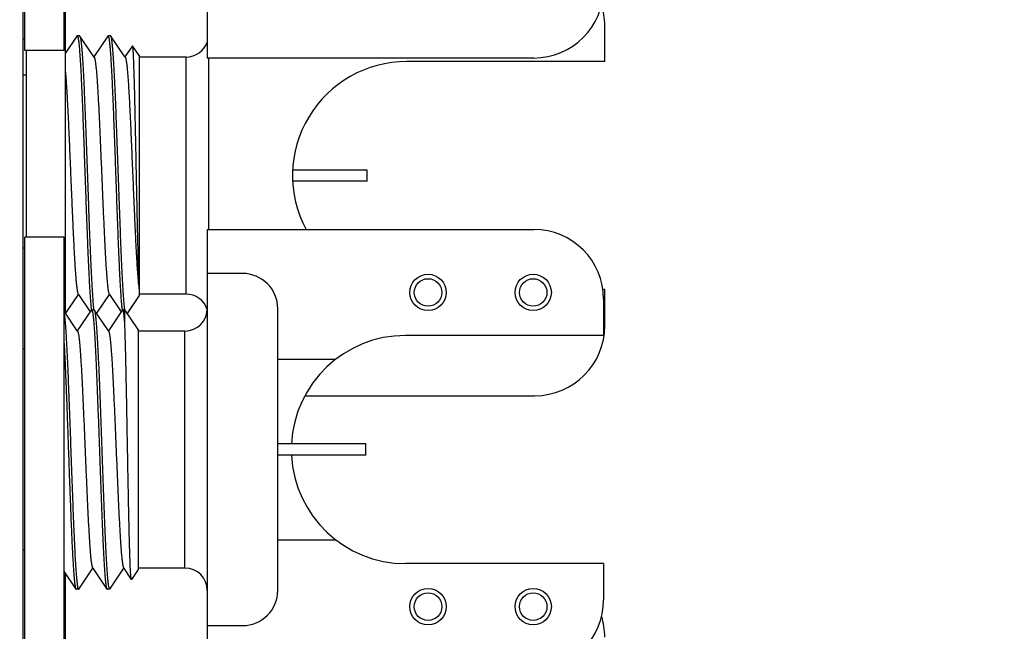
# Model space of a CAD drawing. Header units: inches. Extents: x 0.2 to 16.8, y 0.2 to 10.8.
# Tile 33 of 55: x 10.135 to 11.015, y 4.933 to 5.48. Entities that reach past the tile are written whole.
import ezdxf

# ---------------------------------------------------------------- set-up
doc = ezdxf.new("R2010")
doc.units = ezdxf.units.IN
doc.header["$LTSCALE"] = 0.935
doc.header["$MEASUREMENT"] = 0
doc.layers.get('0').update_dxf_attribs({"linetype": 'CONTINUOUS'})
doc.layers.add('02___PRT_ALL_AXES', color=7, linetype='CONTINUOUS')
doc.layers.add('DIMENSIONS', color=7, linetype='CONTINUOUS')
doc.styles.get("Standard").update_dxf_attribs({"font": 'txt', "width": 0.8})
doc.dimstyles.new('DIMSTYLE_2', dxfattribs={"dimtxt": 0.125, "dimasz": 0.18, "dimexe": 0.18, "dimexo": 0.0625, "dimgap": 0.09, "dimtad": 0, "dimtih": 1, "dimtoh": 1, "dimdec": 3, "dimzin": 4, "dimdsep": 46, "dimtxsty": 'STANDARD', "dimblk": '_FILLED', "dimblk1": '_FILLED', "dimblk2": '_FILLED', "dimcen": 0.09, "dimadec": 0, "dimazin": 0, "dimtp": 0.001, "dimtm": 0.001, "dimtfac": 1, "dimtdec": 3, "dimtofl": 0, "dimtmove": 0, "dimatfit": 3, "dimldrblk": '_FILLED', "dimfxl": 1, "dimtolj": 1, "dimtzin": 4, "dimarcsym": 0})

# ---------------------------------------------------------------- blocks, each defined once
blk = doc.blocks.new('_FILLED')
at = {"color": 0, "linetype": 'BYBLOCK'}
blk.add_solid([(0, 0), (-1, 0.1736), (-1, -0.1736)], dxfattribs=at)
blk = doc.blocks.new('*D24')
at = {"layer": 'DIMENSIONS', "color": 2, "linetype": 'CONTINUOUS'}
for p, q in [((10.02936, 8.54381), (11.80206, 8.54381)), ((11.67706, 8.54381), (11.67706, 6.13531)), ((11.67706, 3.47681), (11.67706, 5.88531)), ((10.02936, 3.47681), (11.80206, 3.47681))]:
    blk.add_line(p, q, dxfattribs=at)
at = {"layer": 'DIMENSIONS', "color": 2, "linetype": 'CONTINUOUS', "xscale": 0.18, "yscale": 0.18, "zscale": 0.18}
for p, rotation in [((11.67706, 8.54381), 90), ((11.67706, 3.47681), 270)]:
    blk.add_blockref('_FILLED', p, dxfattribs=dict(at, rotation=rotation))
at = {"layer": 'DIMENSIONS', "color": 2, "linetype": 'CONTINUOUS', "insert": (11.67706, 6.07281), "char_height": 0.125, "width": 1.325, "attachment_point": 2, "line_spacing_factor": 0.9}
blk.add_mtext('5.067{\\Ftxt.shx;\\W1.000000;\\H0.125000; }[128.7]', dxfattribs=at)

msp = doc.modelspace()

# ---------------------------------------------------------------- linework, layer by layer
at = {"color": 7, "linetype": 'CONTINUOUS'}
for p, q in [((10.13778, 8.01081), (10.13778, 4.01081)), ((10.30278, 5.83916), (10.30278, 5.44546)), ((10.65811, 5.44231), (10.65811, 5.47466)), ((10.18629, 5.46514), (10.17578, 5.44956)), ((10.18629, 5.46514), (10.18652, 5.46531)), ((10.18866, 5.46531), (10.18652, 5.46531)), ((10.18655, 5.46531), (10.18682, 5.46502)), ((10.18682, 5.46502), (10.18729, 5.46341)), ((10.18866, 5.46531), (10.18889, 5.46514)), ((10.20173, 5.44611), (10.18889, 5.46514)), ((10.21402, 5.46514), (10.20146, 5.44651)), ((10.21402, 5.46514), (10.21425, 5.46531)), ((10.2164, 5.46531), (10.21425, 5.46531)), ((10.21455, 5.46504), (10.21428, 5.46531)), ((10.21504, 5.46333), (10.21455, 5.46504)), ((10.21663, 5.46514), (10.2164, 5.46531)), ((10.22919, 5.44651), (10.21663, 5.46514)), ((10.23588, 5.45643), (10.22919, 5.44651)), ((10.23601, 5.45643), (10.23588, 5.45643)), ((10.24197, 5.4476), (10.23601, 5.45643)), ((10.22947, 5.44611), (10.22919, 5.44651)), ((10.24197, 5.44759), (10.24197, 5.23303)), ((10.28378, 5.44631), (10.24197, 5.44631)), ((10.59461, 5.44546), (10.30278, 5.44546)), ((10.30378, 5.44546), (10.30378, 5.29216)), ((10.44559, 5.34531), (10.37934, 5.34531)), ((10.44559, 5.33531), (10.44559, 5.34531)), ((10.44559, 5.33531), (10.37934, 5.33531)), ((10.30278, 5.29216), (10.59461, 5.29216)), ((10.30278, 5.29216), (10.30278, 4.89846)), ((10.33428, 5.25279), (10.30278, 5.25279)), ((10.24125, 5.24311), (10.24197, 5.23754)), ((10.65811, 5.20596), (10.65811, 5.23831)), ((10.17687, 5.21822), (10.18759, 5.23411)), ((10.18732, 5.23451), (10.18759, 5.23411)), ((10.18759, 5.23411), (10.19809, 5.21855)), ((10.20461, 5.21822), (10.21533, 5.23411)), ((10.21505, 5.23451), (10.21533, 5.23411)), ((10.21533, 5.23411), (10.22582, 5.21855)), ((10.24197, 5.23303), (10.2312, 5.21707)), ((10.24197, 5.23317), (10.23193, 5.21834)), ((10.28378, 5.23431), (10.24197, 5.23431)), ((10.65711, 5.22966), (10.65711, 5.19731)), ((10.19916, 5.22014), (10.18659, 5.20151)), ((10.19916, 5.22014), (10.19939, 5.22031)), ((10.20153, 5.22031), (10.19939, 5.22031)), ((10.19941, 5.22031), (10.19969, 5.22002)), ((10.19969, 5.22002), (10.20016, 5.21841)), ((10.20153, 5.22031), (10.20176, 5.22014)), ((10.21433, 5.20151), (10.20176, 5.22014)), ((10.22689, 5.22014), (10.21433, 5.20151)), ((10.22688, 5.22024), (10.22686, 5.22034)), ((10.22712, 5.22031), (10.22689, 5.22014)), ((10.22902, 5.22031), (10.22712, 5.22031)), ((10.22745, 5.21998), (10.22712, 5.22031)), ((10.24097, 5.2026), (10.22902, 5.22031)), ((10.22902, 5.20896), (10.22902, 5.22031)), ((10.36577, 4.96933), (10.36577, 5.2213)), ((10.18659, 5.20151), (10.17478, 5.21903)), ((10.1761, 5.21707), (10.17687, 5.21822)), ((10.20383, 5.21707), (10.20461, 5.21822)), ((10.23193, 5.21834), (10.23114, 5.21717)), ((10.24097, 5.20259), (10.24097, 4.98931)), ((10.18686, 5.20111), (10.18659, 5.20151)), ((10.2146, 5.20111), (10.21433, 5.20151)), ((10.28278, 5.20131), (10.24097, 5.20131)), ((10.36577, 5.17612), (10.41771, 5.17612)), ((10.39006, 5.14346), (10.59561, 5.14346)), ((10.44459, 5.10031), (10.36577, 5.10031)), ((10.44459, 5.09031), (10.44459, 5.10031)), ((10.44459, 5.09031), (10.36577, 5.09031)), ((10.36577, 5.0145), (10.41771, 5.0145)), ((10.65711, 4.99331), (10.65711, 4.96096)), ((10.17478, 4.98607), (10.18529, 4.97048)), ((10.18789, 4.97048), (10.20046, 4.98911)), ((10.20019, 4.98951), (10.20046, 4.98911)), ((10.20046, 4.98911), (10.21302, 4.97048)), ((10.21563, 4.97048), (10.22819, 4.98911)), ((10.22792, 4.98951), (10.23488, 4.97919)), ((10.24097, 4.98803), (10.23501, 4.97919)), ((10.28278, 4.98931), (10.24097, 4.98931)), ((10.24097, 4.98931), (10.24097, 4.98803)), ((10.23501, 4.97919), (10.23488, 4.97919)), ((10.18529, 4.97048), (10.18552, 4.97031)), ((10.18766, 4.97031), (10.18552, 4.97031)), ((10.18689, 4.97221), (10.18736, 4.97061)), ((10.18736, 4.97061), (10.18764, 4.97031)), ((10.18766, 4.97031), (10.18789, 4.97048)), ((10.21302, 4.97048), (10.21325, 4.97031)), ((10.2154, 4.97031), (10.21325, 4.97031)), ((10.21463, 4.97221), (10.2151, 4.97061)), ((10.2151, 4.97061), (10.21537, 4.97031)), ((10.21563, 4.97048), (10.2154, 4.97031)), ((10.30278, 4.93783), (10.33428, 4.93783))]:
    msp.add_line(p, q, dxfattribs=at)
at = {"color": 9, "linetype": 'CONTINUOUS'}
for p, q in [((10.28378, 5.23431), (10.28378, 5.44631)), ((10.28278, 4.98931), (10.28278, 5.20131))]:
    msp.add_line(p, q, dxfattribs=at)
at = {"color": 7, "linetype": 'CONTINUOUS'}
for centre in [(10.50011, 5.23581), (10.59411, 5.23581), (10.50011, 4.95481), (10.59411, 4.95481)]:
    msp.add_circle(centre, 0.01625, dxfattribs=at)
at = {"color": 9, "linetype": 'CONTINUOUS'}
for centre in [(10.50011, 5.23581), (10.59411, 5.23581), (10.50011, 4.95481), (10.59411, 4.95481)]:
    msp.add_circle(centre, 0.01231, dxfattribs=at)
at = {"color": 7, "linetype": 'CONTINUOUS'}
for centre, radius, start, end in [((10.59461, 5.50796), 0.0625, 270, 360), ((10.59561, 5.47466), 0.0625, 0, 17.28186), ((10.18652, 5.46515), 0.000158, 80.12051, 89.95344), ((10.21425, 5.46515), 0.000158, 80.01957, 89.95199), ((10.28378, 5.46631), 0.02, 270, 342.6094), ((10.59461, 5.22966), 0.0625, 0, 90), ((10.33428, 5.2213), 0.0315, 0, 90), ((10.4389, 5.26373), 0.19873, 185.62896, 185.9572), ((10.28378, 5.21431), 0.02, 18.18222, 90), ((10.19939, 5.22015), 0.000158, 80.12453, 89.95349), ((10.28278, 5.22131), 0.02, 270, 360), ((10.59561, 5.20596), 0.0625, 270, 360), ((10.47994, 5.09531), 0.102, 90, 177.11438), ((10.47994, 5.09531), 0.102, 182.88733, 270), ((10.28278, 4.96931), 0.02, 0, 90), ((10.18766, 4.97047), 0.000158, 260.12052, 269.95344), ((10.2154, 4.97047), 0.000158, 260.12052, 269.95344), ((10.33428, 4.96933), 0.0315, 270, 360), ((10.59461, 4.96096), 0.0625, 270, 360), ((10.59561, 4.92766), 0.0625, 0, 17.28186)]:
    msp.add_arc(centre, radius, start, end, dxfattribs=at)
for points, knots in [([(10.18729, 5.46341), (10.18736, 5.46307), (10.18749, 5.46232), (10.18768, 5.46108), (10.18786, 5.45962), (10.18804, 5.45796), (10.18823, 5.45608), (10.18849, 5.45317), (10.1888, 5.44905), (10.18917, 5.44352), (10.18954, 5.43726), (10.18991, 5.43031), (10.19028, 5.42272), (10.19065, 5.41455), (10.19115, 5.40265), (10.19178, 5.38679), (10.19251, 5.36687), (10.19324, 5.3462), (10.19398, 5.32537), (10.19471, 5.30496), (10.19544, 5.28555), (10.19607, 5.27025), (10.19658, 5.25893), (10.19695, 5.25126), (10.19732, 5.24423), (10.19768, 5.23788), (10.19805, 5.23225), (10.19837, 5.22804), (10.19863, 5.22506), (10.19881, 5.22313), (10.199, 5.22141), (10.19913, 5.22033), (10.1992, 5.21983)], [0, 0, 0, 0, 0.004267, 0.00941, 0.015425, 0.022302, 0.030032, 0.038603, 0.058201, 0.080965, 0.106734, 0.135328, 0.166544, 0.200162, 0.235945, 0.312974, 0.395454, 0.481048, 0.567332, 0.651864, 0.73225, 0.806214, 0.840126, 0.871664, 0.900609, 0.926753, 0.949915, 0.96993, 0.978715, 0.986664, 0.993762, 1, 1, 1, 1]), ([(10.18889, 5.46514), (10.18893, 5.46509), (10.189, 5.46495), (10.1891, 5.46472), (10.18919, 5.46442), (10.18929, 5.46407), (10.18939, 5.46365), (10.18952, 5.46298), (10.18969, 5.462), (10.18988, 5.46064), (10.19007, 5.45905), (10.19026, 5.45723), (10.19045, 5.45519), (10.19065, 5.45292), (10.19092, 5.44948), (10.19125, 5.44465), (10.19163, 5.43825), (10.19201, 5.43111), (10.1924, 5.42326), (10.19278, 5.41478), (10.19317, 5.40572), (10.19355, 5.39616), (10.19394, 5.38617), (10.19446, 5.37221), (10.1951, 5.35428), (10.19587, 5.33258), (10.19663, 5.31112), (10.19739, 5.29056), (10.19804, 5.27428), (10.19857, 5.26217), (10.19896, 5.25395), (10.19934, 5.2464), (10.19973, 5.23956), (10.20011, 5.23351), (10.20044, 5.22897), (10.20071, 5.22576), (10.2009, 5.22369), (10.20109, 5.22183), (10.20123, 5.22067), (10.2013, 5.22013)], [0, 0, 0, 0, 0.000811, 0.001843, 0.003104, 0.004598, 0.006327, 0.008294, 0.012939, 0.018529, 0.025055, 0.032509, 0.040879, 0.050148, 0.060298, 0.08317, 0.109319, 0.138548, 0.170632, 0.205325, 0.242361, 0.281455, 0.322307, 0.364601, 0.452207, 0.541581, 0.629976, 0.714676, 0.793076, 0.829153, 0.86277, 0.893672, 0.92162, 0.946402, 0.967828, 0.977231, 0.985738, 0.993332, 1, 1, 1, 1]), ([(10.22686, 5.22034), (10.2268, 5.22086), (10.22667, 5.22198), (10.22641, 5.22449), (10.22609, 5.22812), (10.22573, 5.23307), (10.22537, 5.23877), (10.225, 5.24518), (10.22463, 5.25225), (10.22426, 5.25994), (10.22376, 5.27127), (10.22314, 5.28653), (10.22241, 5.30587), (10.22168, 5.32617), (10.22096, 5.34687), (10.22023, 5.36738), (10.2195, 5.38714), (10.21888, 5.40288), (10.21838, 5.41468), (10.21801, 5.42279), (10.21764, 5.43032), (10.21728, 5.43722), (10.21691, 5.44345), (10.21655, 5.44895), (10.21623, 5.45306), (10.21597, 5.45596), (10.21579, 5.45784), (10.21561, 5.45951), (10.21543, 5.46097), (10.21524, 5.46222), (10.21511, 5.46298), (10.21504, 5.46333)], [0, 0, 0, 0, 0.00651, 0.013868, 0.031072, 0.051504, 0.07502, 0.101461, 0.130641, 0.162359, 0.196392, 0.270441, 0.350722, 0.434995, 0.520906, 0.606058, 0.688071, 0.764658, 0.80024, 0.833679, 0.864743, 0.893213, 0.918892, 0.941604, 0.961188, 0.969767, 0.977517, 0.984423, 0.990477, 0.995672, 1, 1, 1, 1]), ([(10.22903, 5.22016), (10.22896, 5.2207), (10.22883, 5.22186), (10.22863, 5.22372), (10.22844, 5.2258), (10.22817, 5.22901), (10.22784, 5.23355), (10.22746, 5.23961), (10.22707, 5.24645), (10.22669, 5.254), (10.2263, 5.26223), (10.22578, 5.27433), (10.22513, 5.29062), (10.22436, 5.31118), (10.2236, 5.33263), (10.22284, 5.35432), (10.22219, 5.37225), (10.22167, 5.3862), (10.22129, 5.39619), (10.2209, 5.40575), (10.22052, 5.4148), (10.22013, 5.42328), (10.21975, 5.43113), (10.21936, 5.43827), (10.21898, 5.44466), (10.21865, 5.44948), (10.21838, 5.45293), (10.21819, 5.45519), (10.218, 5.45724), (10.2178, 5.45906), (10.21761, 5.46064), (10.21742, 5.462), (10.21726, 5.46299), (10.21712, 5.46365), (10.21702, 5.46407), (10.21693, 5.46442), (10.21683, 5.46472), (10.21674, 5.46495), (10.21667, 5.46509), (10.21663, 5.46514)], [0, 0, 0, 0, 0.006683, 0.014291, 0.02281, 0.032227, 0.053676, 0.078479, 0.106445, 0.137362, 0.170992, 0.207077, 0.285488, 0.370188, 0.458575, 0.547934, 0.63552, 0.677803, 0.718643, 0.757725, 0.794749, 0.829431, 0.861503, 0.890722, 0.916861, 0.939724, 0.94987, 0.959135, 0.967502, 0.974953, 0.981477, 0.987065, 0.991708, 0.993675, 0.995404, 0.996897, 0.998158, 0.999189, 1, 1, 1, 1]), ([(10.24197, 5.2434), (10.2419, 5.24479), (10.24176, 5.2478), (10.24157, 5.25266), (10.24138, 5.25821), (10.24111, 5.26684), (10.24079, 5.27898), (10.24041, 5.29488), (10.24004, 5.31221), (10.23967, 5.33045), (10.2393, 5.34909), (10.23893, 5.36756), (10.23862, 5.38262), (10.23837, 5.3942), (10.23819, 5.40239), (10.23801, 5.41017), (10.23783, 5.41748), (10.23764, 5.42427), (10.23746, 5.4305), (10.23728, 5.43613), (10.23713, 5.44043), (10.237, 5.44354), (10.23691, 5.44562), (10.23682, 5.44752), (10.23673, 5.44925), (10.23664, 5.45079), (10.23655, 5.45215), (10.23646, 5.45333), (10.23638, 5.45431), (10.2363, 5.45502), (10.23624, 5.45549), (10.23619, 5.45577), (10.23615, 5.456), (10.2361, 5.45619), (10.23606, 5.45633), (10.23603, 5.4564), (10.23601, 5.45643)], [0, 0, 0, 0, 0.019504, 0.042416, 0.068535, 0.097652, 0.163973, 0.239343, 0.321484, 0.407955, 0.496226, 0.583752, 0.668049, 0.708244, 0.746759, 0.783333, 0.817714, 0.849672, 0.878992, 0.90548, 0.928965, 0.93953, 0.949291, 0.958231, 0.966335, 0.97359, 0.979986, 0.985516, 0.990171, 0.993944, 0.9955, 0.996835, 0.99795, 0.998846, 0.999527, 1, 1, 1, 1]), ([(10.20173, 5.44611), (10.20177, 5.44605), (10.20185, 5.44591), (10.20195, 5.44567), (10.20205, 5.44537), (10.20215, 5.44501), (10.20226, 5.44459), (10.2024, 5.44392), (10.20258, 5.44293), (10.20279, 5.44158), (10.20299, 5.44001), (10.2032, 5.43821), (10.20341, 5.43619), (10.20361, 5.43396), (10.2039, 5.43058), (10.20425, 5.42586), (10.20467, 5.41963), (10.20508, 5.4127), (10.20549, 5.40513), (10.20591, 5.39698), (10.20632, 5.38833), (10.20673, 5.37925), (10.20715, 5.36982), (10.2077, 5.35681), (10.20839, 5.34031), (10.20908, 5.32382), (10.20963, 5.31081), (10.21005, 5.30138), (10.21046, 5.2923), (10.21088, 5.28365), (10.21129, 5.2755), (10.2117, 5.26792), (10.21212, 5.26099), (10.21253, 5.25477), (10.21288, 5.25005), (10.21317, 5.24667), (10.21338, 5.24444), (10.21358, 5.24242), (10.21379, 5.24062), (10.214, 5.23904), (10.2142, 5.23769), (10.21438, 5.23671), (10.21453, 5.23604), (10.21463, 5.23562), (10.21473, 5.23526), (10.21484, 5.23496), (10.21494, 5.23471), (10.21501, 5.23457), (10.21505, 5.23451)], [0, 0, 0, 0, 0.000994, 0.002236, 0.003736, 0.005499, 0.007527, 0.009821, 0.015206, 0.021651, 0.029149, 0.037685, 0.04724, 0.057795, 0.069329, 0.095229, 0.124712, 0.157522, 0.193366, 0.231931, 0.272873, 0.31583, 0.36042, 0.406249, 0.499989, 0.593729, 0.639558, 0.68415, 0.727107, 0.76805, 0.806616, 0.842462, 0.875273, 0.904759, 0.93066, 0.942194, 0.952751, 0.962308, 0.970844, 0.978341, 0.984789, 0.990177, 0.992471, 0.994499, 0.996261, 0.997762, 0.999005, 1, 1, 1, 1]), ([(10.22947, 5.44611), (10.2295, 5.44606), (10.22957, 5.44594), (10.22966, 5.44574), (10.22975, 5.44549), (10.22987, 5.44507), (10.23003, 5.44444), (10.23021, 5.44354), (10.23039, 5.44246), (10.23057, 5.44122), (10.23075, 5.4398), (10.23093, 5.43821), (10.23111, 5.43645), (10.23137, 5.43379), (10.23168, 5.43006), (10.23204, 5.42514), (10.2324, 5.41964), (10.23276, 5.4136), (10.23312, 5.40705), (10.23349, 5.40006), (10.23385, 5.39265), (10.23421, 5.38489), (10.2347, 5.37398), (10.23531, 5.35987), (10.23603, 5.34263), (10.23675, 5.32532), (10.23747, 5.30843), (10.23819, 5.2924), (10.2388, 5.27979), (10.2393, 5.27046), (10.23966, 5.26414), (10.24002, 5.25835), (10.24038, 5.25311), (10.24074, 5.24847), (10.241, 5.24558), (10.24113, 5.24424)], [0, 0, 0, 0, 0.0009, 0.001999, 0.003304, 0.004818, 0.008485, 0.013007, 0.018387, 0.024619, 0.031694, 0.039601, 0.048328, 0.057865, 0.079295, 0.103746, 0.13106, 0.161046, 0.193506, 0.228217, 0.264945, 0.303439, 0.343437, 0.426852, 0.51292, 0.599303, 0.68365, 0.76367, 0.837188, 0.870877, 0.902209, 0.930971, 0.95697, 0.980029, 1, 1, 1, 1]), ([(10.17578, 5.43503), (10.17591, 5.43363), (10.17616, 5.43063), (10.17652, 5.42584), (10.17688, 5.42048), (10.17724, 5.41458), (10.17759, 5.40818), (10.17809, 5.3988), (10.17869, 5.38617), (10.1794, 5.37018), (10.18011, 5.3534), (10.18082, 5.33627), (10.18154, 5.31924), (10.18214, 5.30533), (10.18262, 5.2946), (10.18298, 5.28697), (10.18334, 5.27969), (10.1837, 5.27282), (10.18406, 5.2664), (10.18442, 5.26047), (10.18477, 5.25508), (10.18513, 5.25025), (10.18544, 5.2466), (10.18569, 5.24399), (10.18587, 5.24227), (10.18605, 5.24071), (10.18623, 5.23932), (10.1864, 5.2381), (10.18658, 5.23704), (10.18676, 5.23616), (10.18691, 5.23554), (10.18704, 5.23513), (10.18713, 5.23488), (10.18722, 5.23468), (10.18729, 5.23456), (10.18732, 5.23451)], [0, 0, 0, 0, 0.020971, 0.04494, 0.071745, 0.101212, 0.133145, 0.167332, 0.241548, 0.321891, 0.406223, 0.492304, 0.577844, 0.66057, 0.700186, 0.738282, 0.774605, 0.808916, 0.840982, 0.870597, 0.897558, 0.921693, 0.942841, 0.952251, 0.960865, 0.968671, 0.975655, 0.981807, 0.987121, 0.991593, 0.995222, 0.996722, 0.998015, 0.999105, 1, 1, 1, 1]), ([(10.20176, 5.22014), (10.2018, 5.22008), (10.20187, 5.21994), (10.20197, 5.21969), (10.20207, 5.21938), (10.20217, 5.21901), (10.20227, 5.21857), (10.20241, 5.21786), (10.20259, 5.21681), (10.20278, 5.21536), (10.20298, 5.21366), (10.20318, 5.21172), (10.20338, 5.20953), (10.20358, 5.20711), (10.20386, 5.20343), (10.2042, 5.19827), (10.2046, 5.19145), (10.205, 5.18384), (10.2054, 5.17549), (10.2058, 5.16647), (10.2062, 5.15687), (10.2066, 5.14675), (10.207, 5.13621), (10.20754, 5.12156), (10.2082, 5.10285), (10.20899, 5.08038), (10.20978, 5.05839), (10.21045, 5.04071), (10.211, 5.02736), (10.2114, 5.01814), (10.2118, 5.00955), (10.2122, 5.00168), (10.21259, 4.99458), (10.21299, 4.98832), (10.21333, 4.98365), (10.21361, 4.98037), (10.21381, 4.97826), (10.21401, 4.9764), (10.21421, 4.97478), (10.21441, 4.97341), (10.21455, 4.97258), (10.21463, 4.97221)], [0, 0, 0, 0, 0.000836, 0.001906, 0.003221, 0.004783, 0.006597, 0.008662, 0.013549, 0.019438, 0.026321, 0.034187, 0.043022, 0.052806, 0.063521, 0.087658, 0.115232, 0.14602, 0.179765, 0.216192, 0.254996, 0.295861, 0.338444, 0.382396, 0.472939, 0.564498, 0.654046, 0.738623, 0.778166, 0.815437, 0.850128, 0.881952, 0.910646, 0.935977, 0.957734, 0.967217, 0.975745, 0.983299, 0.989865, 0.995435, 1, 1, 1, 1]), ([(10.22902, 5.20896), (10.22896, 5.20969), (10.22883, 5.21108), (10.22864, 5.21306), (10.22844, 5.2148), (10.22825, 5.2163), (10.22806, 5.21757), (10.22789, 5.21847), (10.22775, 5.21907), (10.22765, 5.21943), (10.22755, 5.21972), (10.22748, 5.2199), (10.22745, 5.21998)], [0, 0, 0, 0, 0.198191, 0.376059, 0.533223, 0.669317, 0.784038, 0.877305, 0.915909, 0.949186, 0.977184, 1, 1, 1, 1]), ([(10.17478, 5.21723), (10.17485, 5.2168), (10.17498, 5.21587), (10.17517, 5.21435), (10.17536, 5.21262), (10.17562, 5.20988), (10.17595, 5.20593), (10.17632, 5.2006), (10.17669, 5.19449), (10.17707, 5.18765), (10.17744, 5.18013), (10.17782, 5.17199), (10.1782, 5.16328), (10.17871, 5.15073), (10.17934, 5.13415), (10.18009, 5.11352), (10.18084, 5.09235), (10.18158, 5.07127), (10.18233, 5.0509), (10.18296, 5.03463), (10.18348, 5.02242), (10.18385, 5.01402), (10.18423, 5.00622), (10.1846, 4.99908), (10.18498, 4.99264), (10.18535, 4.98695), (10.18567, 4.98271), (10.18594, 4.97972), (10.18613, 4.97779), (10.18631, 4.97609), (10.1865, 4.9746), (10.18669, 4.97333), (10.18682, 4.97256), (10.18689, 4.97221)], [0, 0, 0, 0, 0.00533, 0.011555, 0.018667, 0.026655, 0.045198, 0.067053, 0.092065, 0.120049, 0.150803, 0.184102, 0.219701, 0.25734, 0.337619, 0.422587, 0.509753, 0.596561, 0.680467, 0.759011, 0.795545, 0.829893, 0.8618, 0.891036, 0.917385, 0.940657, 0.960682, 0.969432, 0.977319, 0.984328, 0.99045, 0.995676, 1, 1, 1, 1]), ([(10.20016, 5.21841), (10.20023, 5.21804), (10.20038, 5.21722), (10.20058, 5.21585), (10.20077, 5.21423), (10.20097, 5.21236), (10.20117, 5.21026), (10.20145, 5.20698), (10.2018, 5.2023), (10.20219, 5.19604), (10.20259, 5.18894), (10.20299, 5.18107), (10.20339, 5.17249), (10.20379, 5.16326), (10.20433, 5.14991), (10.20501, 5.13223), (10.2058, 5.11025), (10.20659, 5.08777), (10.20725, 5.06906), (10.20779, 5.05441), (10.20819, 5.04387), (10.20859, 5.03375), (10.20899, 5.02415), (10.20939, 5.01514), (10.20979, 5.00679), (10.21019, 4.99917), (10.21059, 4.99235), (10.21093, 4.98719), (10.21121, 4.98351), (10.21141, 4.98109), (10.2116, 4.97891), (10.2118, 4.97696), (10.212, 4.97527), (10.2122, 4.97382), (10.21237, 4.97277), (10.21251, 4.97206), (10.21261, 4.97162), (10.21271, 4.97124), (10.21281, 4.97093), (10.21291, 4.97068), (10.21298, 4.97054), (10.21302, 4.97048)], [0, 0, 0, 0, 0.004565, 0.010135, 0.016702, 0.024256, 0.032784, 0.042267, 0.064025, 0.089356, 0.118051, 0.149877, 0.184568, 0.22184, 0.261384, 0.345963, 0.435512, 0.527072, 0.617616, 0.661569, 0.704152, 0.745017, 0.783821, 0.820248, 0.853992, 0.884779, 0.912352, 0.936488, 0.947202, 0.956986, 0.96582, 0.973685, 0.980567, 0.986455, 0.991341, 0.993406, 0.995219, 0.996781, 0.998095, 0.999165, 1, 1, 1, 1]), ([(10.23488, 4.97919), (10.23487, 4.97921), (10.23486, 4.97924), (10.23482, 4.97932), (10.23478, 4.97946), (10.23474, 4.97966), (10.23469, 4.97992), (10.23464, 4.98023), (10.23458, 4.98076), (10.23449, 4.98154), (10.2344, 4.98264), (10.23431, 4.98395), (10.23422, 4.98546), (10.23412, 4.98718), (10.23403, 4.98909), (10.23394, 4.9912), (10.23384, 4.9935), (10.23371, 4.99694), (10.23355, 5.00168), (10.23337, 5.00787), (10.23318, 5.0147), (10.233, 5.02212), (10.23281, 5.03008), (10.23263, 5.03852), (10.23245, 5.04737), (10.2322, 5.05983), (10.23189, 5.07596), (10.23153, 5.09568), (10.23117, 5.11547), (10.23082, 5.13481), (10.23046, 5.15319), (10.23011, 5.1701), (10.22981, 5.18308), (10.22956, 5.19242), (10.22938, 5.19852), (10.22921, 5.20396), (10.22908, 5.20737), (10.22902, 5.20896)], [0, 0, 0, 0, 0.00021, 0.000472, 0.001162, 0.002078, 0.003221, 0.004594, 0.006196, 0.010087, 0.014891, 0.020597, 0.027194, 0.03467, 0.043013, 0.052205, 0.062227, 0.073061, 0.097088, 0.124101, 0.153905, 0.186278, 0.220987, 0.257781, 0.296398, 0.336564, 0.420405, 0.506971, 0.593888, 0.678801, 0.759443, 0.833688, 0.899605, 0.928902, 0.955513, 0.979267, 1, 1, 1, 1]), ([(10.18686, 5.20111), (10.1869, 5.20105), (10.18698, 5.20091), (10.18708, 5.20067), (10.18719, 5.20037), (10.18729, 5.20001), (10.18739, 5.19959), (10.18754, 5.19892), (10.18772, 5.19793), (10.18792, 5.19658), (10.18813, 5.195), (10.18833, 5.19321), (10.18854, 5.19119), (10.18875, 5.18896), (10.18904, 5.18558), (10.18939, 5.18086), (10.1898, 5.17463), (10.19021, 5.1677), (10.19063, 5.16013), (10.19104, 5.15198), (10.19146, 5.14332), (10.19187, 5.13424), (10.19228, 5.12482), (10.19284, 5.1118), (10.19353, 5.09531), (10.19421, 5.07882), (10.19477, 5.0658), (10.19518, 5.05638), (10.1956, 5.0473), (10.19601, 5.03864), (10.19643, 5.03049), (10.19684, 5.02292), (10.19725, 5.01599), (10.19766, 5.00977), (10.19802, 5.00505), (10.1983, 5.00166), (10.19851, 4.99943), (10.19872, 4.99742), (10.19892, 4.99562), (10.19913, 4.99404), (10.19934, 4.99269), (10.19951, 4.99171), (10.19966, 4.99104), (10.19976, 4.99062), (10.19987, 4.99026), (10.19997, 4.98996), (10.20007, 4.98971), (10.20015, 4.98957), (10.20019, 4.98951)], [0, 0, 0, 0, 0.000995, 0.002239, 0.00374, 0.005504, 0.007531, 0.009825, 0.015211, 0.021659, 0.029158, 0.037694, 0.047249, 0.057807, 0.069342, 0.095241, 0.124728, 0.157538, 0.193385, 0.23195, 0.272894, 0.31585, 0.360442, 0.406271, 0.500011, 0.593751, 0.639579, 0.68417, 0.727126, 0.768069, 0.806632, 0.842478, 0.875286, 0.904771, 0.930669, 0.942204, 0.95276, 0.962314, 0.970849, 0.978347, 0.984794, 0.990178, 0.992472, 0.994499, 0.996262, 0.997762, 0.999006, 1, 1, 1, 1]), ([(10.2146, 5.20111), (10.21464, 5.20105), (10.21471, 5.20091), (10.21482, 5.20067), (10.21492, 5.20037), (10.21502, 5.20001), (10.21513, 5.19959), (10.21527, 5.19892), (10.21545, 5.19793), (10.21566, 5.19658), (10.21586, 5.195), (10.21607, 5.19321), (10.21628, 5.19119), (10.21648, 5.18896), (10.21677, 5.18558), (10.21712, 5.18086), (10.21754, 5.17463), (10.21795, 5.1677), (10.21836, 5.16013), (10.21878, 5.15198), (10.21919, 5.14332), (10.2196, 5.13424), (10.22002, 5.12482), (10.22057, 5.1118), (10.22126, 5.09531), (10.22195, 5.07882), (10.2225, 5.0658), (10.22292, 5.05638), (10.22333, 5.0473), (10.22375, 5.03864), (10.22416, 5.03049), (10.22457, 5.02292), (10.22499, 5.01599), (10.2254, 5.00977), (10.22575, 5.00505), (10.22604, 5.00166), (10.22625, 4.99943), (10.22645, 4.99742), (10.22666, 4.99562), (10.22686, 4.99404), (10.22707, 4.99269), (10.22725, 4.99171), (10.22739, 4.99104), (10.2275, 4.99062), (10.2276, 4.99026), (10.2277, 4.98996), (10.22781, 4.98971), (10.22788, 4.98957), (10.22792, 4.98951)], [0, 0, 0, 0, 0.000995, 0.002238, 0.003739, 0.005501, 0.007529, 0.009823, 0.015211, 0.021659, 0.029156, 0.037692, 0.047249, 0.057806, 0.06934, 0.095241, 0.124726, 0.157538, 0.193384, 0.23195, 0.272893, 0.31585, 0.360442, 0.406271, 0.500011, 0.593751, 0.63958, 0.68417, 0.727127, 0.768069, 0.806634, 0.842478, 0.875288, 0.904771, 0.930671, 0.942205, 0.95276, 0.962315, 0.970851, 0.978349, 0.984794, 0.990179, 0.992473, 0.994501, 0.996264, 0.997764, 0.999006, 1, 1, 1, 1]), ([(10.17478, 5.19028), (10.17502, 5.18591), (10.17548, 5.17657), (10.17612, 5.16177), (10.17677, 5.1455), (10.17742, 5.12811), (10.17807, 5.11001), (10.17872, 5.09158), (10.17937, 5.07323), (10.18002, 5.05537), (10.18057, 5.04097), (10.18101, 5.02999), (10.18134, 5.02227), (10.18167, 5.01495), (10.18199, 5.00808), (10.18232, 5.00168), (10.18265, 4.99581), (10.18297, 4.99049), (10.1833, 4.98575), (10.18358, 4.98217), (10.1838, 4.97962), (10.18397, 4.97795), (10.18413, 4.97643), (10.18429, 4.97509), (10.18446, 4.9739), (10.18462, 4.97289), (10.18478, 4.97204), (10.18492, 4.97145), (10.18504, 4.97106), (10.18512, 4.97083), (10.1852, 4.97064), (10.18526, 4.97053), (10.18529, 4.97048)], [0, 0, 0, 0, 0.059592, 0.127396, 0.201917, 0.281511, 0.364422, 0.448818, 0.532837, 0.614623, 0.69237, 0.729189, 0.764363, 0.7977, 0.829014, 0.858134, 0.884898, 0.909161, 0.93079, 0.949665, 0.958039, 0.965689, 0.972603, 0.978775, 0.984197, 0.988864, 0.992773, 0.995923, 0.997216, 0.998323, 0.999249, 1, 1, 1, 1])]:
    msp.add_open_spline(points, degree=3, knots=knots, dxfattribs=at)
at = {"layer": '02___PRT_ALL_AXES', "color": 7, "linetype": 'CONTINUOUS'}
for p, q in [((10.13978, 5.45231), (10.13978, 5.83231)), ((10.17478, 5.45231), (10.17478, 5.83231)), ((10.17578, 5.53031), (10.17578, 5.21754)), ((10.13978, 5.46218), (10.13778, 5.46218)), ((10.17478, 5.45231), (10.13978, 5.45231)), ((10.14078, 5.45231), (10.14078, 5.28531)), ((10.28378, 5.44631), (10.24197, 5.44631)), ((10.65811, 5.44231), (10.48094, 5.44231)), ((10.13778, 5.43038), (10.14078, 5.43038)), ((10.17478, 5.28531), (10.13978, 5.28531)), ((10.13978, 4.90531), (10.13978, 5.28531)), ((10.17478, 4.90531), (10.17478, 5.28531)), ((10.13978, 5.27545), (10.13778, 5.27545)), ((10.65811, 5.23831), (10.65635, 5.23831)), ((10.28378, 5.23431), (10.24197, 5.23431)), ((10.28278, 5.20131), (10.24097, 5.20131)), ((10.65711, 5.19731), (10.47994, 5.19731)), ((10.13978, 5.18538), (10.13778, 5.18538)), ((10.13978, 5.00525), (10.13778, 5.00525)), ((10.65711, 4.99331), (10.47994, 4.99331)), ((10.17478, 4.98331), (10.17578, 4.98331)), ((10.17578, 4.98331), (10.17578, 4.67054)), ((10.28278, 4.98931), (10.24097, 4.98931))]:
    msp.add_line(p, q, dxfattribs=at)
msp.add_arc((10.48094, 5.34031), 0.102, 90, 208.21199, dxfattribs=at)

# ---------------------------------------------------------------- dimensions: what is measured, and where the dimension line sits
at = {"layer": 'DIMENSIONS', "color": 2, "linetype": 'CONTINUOUS'}
dim = msp.add_linear_dim(base=(11.67706, 3.47681), p1=(10.02936, 8.54381), p2=(10.02936, 3.47681), angle=270, dimstyle='DIMSTYLE_2', dxfattribs=at)
dim.commit()
dim.dimension.update_dxf_attribs({"geometry": '*D24', "text_midpoint": (11.52706, 6.01031), "dimtype": 160})

doc.saveas('drawing.dxf')
